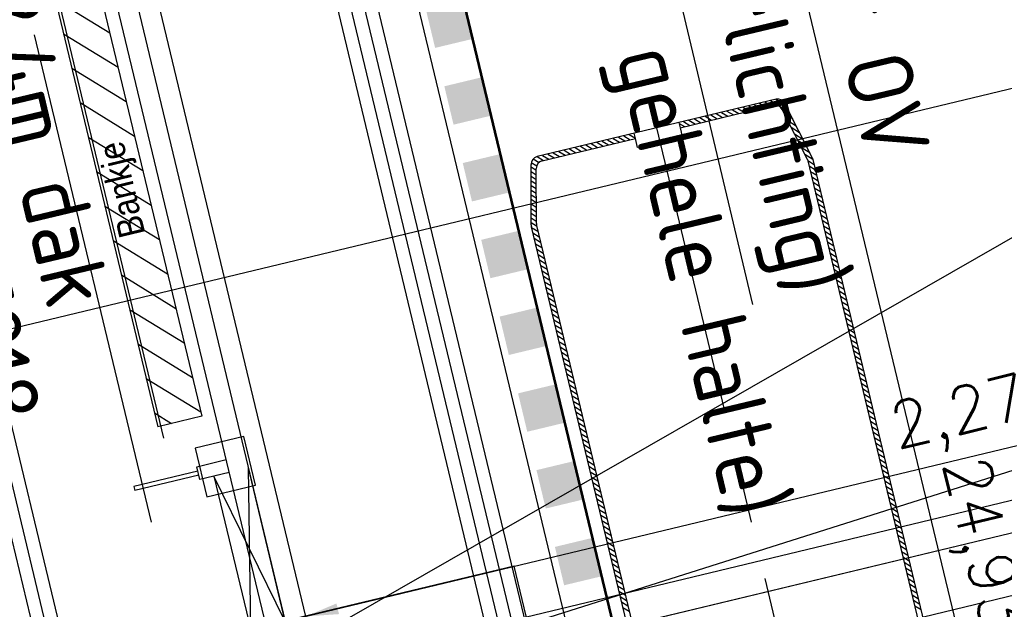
# Model space of a CAD drawing. Header units: millimetres. Extents: x 96940 to 101272, y 432237 to 434659.
# Tile 252 of 256: x 97315.41 to 97322.9, y 433523.45 to 433527.93. Entities that reach past the tile are written whole.
import ezdxf

# ---------------------------------------------------------------- set-up
doc = ezdxf.new("R2010")
doc.units = ezdxf.units.MM
for name, pattern in [('CENTER', [35.225022, 22.015639, -4.403128, 4.403128, -4.403128]), ('DASHDOT', [25.4, 12.7, -6.35, 0, -6.35]), ('DASHED', [19.05, 12.7, -6.35]), ('GWI_DASHED', [5, 3.5, -1.5])]:
    doc.linetypes.add(name, pattern=pattern)
for name, color, linetype in [('1', 7, 'Continuous'), ('NW_MARKERING', 8, 'Continuous'), ('NW_MEUBILAIR_BUS', 15, 'Continuous'), ('Ondergrond_Nieuw_IP', 8, 'Continuous'), ('R_BN_N_Halte_ABRI', 2, 'Continuous'), ('R_BN_N_Halte_ABRI_bankjes', 9, 'Continuous'), ('R_BN_N_Kabels_en_leidingen_maatvoering', 1, 'Continuous'), ('R_BN_T_N_Halte_Blindengeleidelijn', 9, 'Continuous'), ('R_BN_T_N_Halte_Doorsneden', 9, 'Continuous'), ('R_BN_T_N_Halte_Geleidepad_Markering-maatvoering', 1, 'Continuous'), ('R_BN_T_N_Halte_Perron', 7, 'Continuous'), ('R_BN_T_N_Halte_Perron-Maatvoering', 7, 'Continuous'), ('R_BN_T_N_Kokersysteem_Coordinaten', 1, 'Continuous'), ('R_BN_T_N_Kokersysteem_laagspanning', 2, 'DASHED'), ('R_BN_T_N_Kokersysteem_signaal', 2, 'DASHDOT'), ('R_BN_T_N_Kokersysteem_tekst', 7, 'Continuous'), ('R_BN_T_N_Verkanting_Maatvoering', 7, 'Continuous'), ('R_BN_T_N_Verticaal alignement', 7, 'Continuous')]:
    doc.layers.add(name, color=color, linetype=linetype)
doc.styles.add('GWI_STANDARD', font='ISOCODE.shx')
doc.styles.get("Standard").update_dxf_attribs({"font": 'romans.shx'})
doc.dimstyles.new('RET 1-500', dxfattribs={"dimtxt": 1, "dimasz": 1, "dimexe": 0.3, "dimexo": 0, "dimgap": 0.3, "dimtad": 1, "dimdec": 3, "dimzin": 1, "dimtxsty": 'Standard', "dimcen": 0, "dimclrd": 1, "dimclre": 1, "dimclrt": 7, "dimaunit": 2, "dimadec": 4, "dimazin": 0, "dimtfac": 1, "dimtdec": 3, "dimtofl": 0, "dimtmove": 0, "dimatfit": 0, "dimfxl": 1, "dimarcsym": 0})

# ---------------------------------------------------------------- blocks, each defined once
blk = doc.blocks.new('*X88')
at = {"layer": '1', "color": 7}
for p, q in [((1019.01, 1349.94), (1024.28, 1355.21)), ((1024.59, 1351.27), (1029.64, 1356.32)), ((1029.88, 1352.32), (1033.88, 1356.32)), ((1034.12, 1352.32), (1038.12, 1356.32)), ((1038.37, 1352.32), (1042.37, 1356.32)), ((1042.61, 1352.32), (1046.61, 1356.32)), ((1046.85, 1352.32), (1050.85, 1356.32)), ((1051.09, 1352.32), (1055.09, 1356.32)), ((1055.34, 1352.32), (1059.34, 1356.32)), ((1059.58, 1352.32), (1063.58, 1356.32)), ((1063.82, 1352.32), (1067.82, 1356.32)), ((1068.06, 1352.32), (1072.06, 1356.32)), ((1072.31, 1352.32), (1076.31, 1356.32)), ((1076.55, 1352.32), (1080.55, 1356.32)), ((1080.79, 1352.32), (1084.79, 1356.32)), ((1085.03, 1352.32), (1089.03, 1356.32)), ((1089.28, 1352.32), (1093.28, 1356.32)), ((1093.52, 1352.32), (1097.52, 1356.32)), ((1097.76, 1352.32), (1101.76, 1356.32)), ((1102, 1352.32), (1106, 1356.32)), ((1106.25, 1352.32), (1110.25, 1356.32)), ((1110.49, 1352.32), (1114.49, 1356.32)), ((1114.73, 1352.32), (1118.73, 1356.32)), ((1118.98, 1352.32), (1122.98, 1356.32)), ((1123.22, 1352.32), (1127.22, 1356.32)), ((1127.46, 1352.32), (1131.46, 1356.32)), ((1131.7, 1352.32), (1135.7, 1356.32)), ((1135.95, 1352.32), (1139.95, 1356.32)), ((1140.19, 1352.32), (1144.19, 1356.32)), ((1144.43, 1352.32), (1148.43, 1356.32)), ((1148.67, 1352.32), (1152.67, 1356.32)), ((1152.92, 1352.32), (1156.92, 1356.32)), ((1157.16, 1352.32), (1161.16, 1356.32)), ((1161.4, 1352.32), (1165.4, 1356.32)), ((1165.64, 1352.32), (1169.64, 1356.32)), ((1169.89, 1352.32), (1173.89, 1356.32)), ((1174.13, 1352.32), (1178.13, 1356.32)), ((1178.37, 1352.32), (1182.37, 1356.32)), ((1182.61, 1352.32), (1186.61, 1356.32)), ((1186.86, 1352.32), (1190.86, 1356.32)), ((1191.1, 1352.32), (1195.1, 1356.32)), ((1195.34, 1352.32), (1199.34, 1356.32)), ((1199.59, 1352.32), (1203.59, 1356.32)), ((1203.83, 1352.32), (1207.83, 1356.32)), ((1208.07, 1352.32), (1212.07, 1356.32)), ((1212.31, 1352.32), (1216.31, 1356.32)), ((1216.56, 1352.32), (1220.56, 1356.32)), ((1220.8, 1352.32), (1224.8, 1356.32)), ((1225.04, 1352.32), (1229.04, 1356.32)), ((1229.28, 1352.32), (1233.28, 1356.32)), ((1233.53, 1352.32), (1237.53, 1356.32)), ((1237.77, 1352.32), (1241.77, 1356.32)), ((1242.01, 1352.32), (1246.01, 1356.32)), ((1246.25, 1352.32), (1250.25, 1356.32)), ((1250.5, 1352.32), (1254.5, 1356.32)), ((1254.74, 1352.32), (1258.74, 1356.32)), ((1258.98, 1352.32), (1262.98, 1356.32)), ((1263.23, 1352.32), (1267.23, 1356.32)), ((1267.47, 1352.32), (1271.47, 1356.32)), ((1271.71, 1352.32), (1275.71, 1356.32)), ((1275.95, 1352.32), (1279.95, 1356.32)), ((1280.2, 1352.32), (1284.2, 1356.32)), ((1284.44, 1352.32), (1288.44, 1356.32)), ((1288.68, 1352.32), (1292.68, 1356.32)), ((1292.92, 1352.32), (1296.92, 1356.32)), ((1297.17, 1352.32), (1301.17, 1356.32)), ((1301.41, 1352.32), (1305.41, 1356.32)), ((1305.65, 1352.32), (1309.65, 1356.32)), ((1309.89, 1352.32), (1313.89, 1356.32)), ((1314.14, 1352.32), (1318.14, 1356.32)), ((1318.38, 1352.32), (1322.38, 1356.32)), ((1322.62, 1352.32), (1326.62, 1356.32)), ((1326.86, 1352.32), (1330.86, 1356.32)), ((1331.11, 1352.32), (1335.11, 1356.32)), ((1335.35, 1352.32), (1339.35, 1356.32)), ((1339.59, 1352.32), (1343.59, 1356.32)), ((1343.84, 1352.32), (1347.84, 1356.32)), ((1348.08, 1352.32), (1352.08, 1356.32)), ((1352.32, 1352.32), (1356.32, 1356.32)), ((1356.56, 1352.32), (1360.56, 1356.32)), ((1360.81, 1352.32), (1364.81, 1356.32)), ((1365.05, 1352.32), (1369.05, 1356.32)), ((1369.29, 1352.32), (1373.29, 1356.32)), ((1373.53, 1352.32), (1377.53, 1356.32)), ((1377.78, 1352.32), (1381.78, 1356.32)), ((978.94, 1335.32), (990.93, 1347.32)), ((991.14, 1343.28), (996.49, 1348.63)), ((996.72, 1344.61), (1002.05, 1349.95)), ((1002.29, 1345.94), (1007.61, 1351.26)), ((1007.86, 1347.27), (1013.17, 1352.58)), ((1013.44, 1348.61), (1018.72, 1353.89)), ((978.94, 1339.56), (985.38, 1346)), ((978.94, 1331.08), (982.94, 1335.08)), ((978.94, 1326.83), (982.94, 1330.83)), ((978.94, 1322.59), (982.94, 1326.59)), ((978.94, 1318.35), (982.94, 1322.35)), ((978.94, 1314.1), (982.94, 1318.1)), ((978.94, 1309.86), (982.94, 1313.86)), ((978.94, 1305.62), (982.94, 1309.62)), ((978.94, 1301.38), (982.94, 1305.38)), ((978.94, 1297.13), (982.94, 1301.13)), ((978.94, 1292.89), (982.94, 1296.89)), ((978.94, 1288.65), (982.94, 1292.65)), ((978.94, 1284.41), (982.94, 1288.41)), ((978.94, 1280.16), (982.94, 1284.16)), ((978.94, 1275.92), (982.94, 1279.92)), ((978.94, 1271.68), (982.94, 1275.68)), ((978.94, 1267.44), (982.94, 1271.44)), ((979.56, 1263.82), (982.94, 1267.19))]:
    blk.add_line(p, q, dxfattribs=at)
blk = doc.blocks.new('*X89')
at = {"layer": '1', "color": 7}
for p, q in [((978.94, 1225.01), (982.75, 1228.82)), ((978.94, 1220.77), (982.94, 1224.77)), ((978.94, 1216.52), (982.94, 1220.52)), ((978.94, 1212.28), (982.94, 1216.28)), ((978.94, 1208.04), (982.94, 1212.04)), ((978.94, 1203.8), (982.94, 1207.8)), ((978.94, 1199.55), (982.94, 1203.55)), ((978.94, 1195.31), (982.94, 1199.31)), ((978.94, 1191.07), (982.94, 1195.07)), ((978.94, 1186.83), (982.94, 1190.83)), ((978.94, 1182.58), (982.94, 1186.58)), ((978.94, 1178.34), (982.94, 1182.34)), ((978.94, 1174.1), (982.94, 1178.1)), ((978.94, 1169.86), (982.94, 1173.86)), ((978.94, 1165.61), (982.94, 1169.61)), ((978.94, 1161.37), (982.94, 1165.37)), ((978.94, 1157.13), (982.94, 1161.13)), ((978.94, 1152.88), (982.94, 1156.88)), ((979.92, 1149.62), (983.6, 1153.31)), ((982.14, 1147.6), (985.6, 1151.07)), ((985.41, 1146.63), (988.72, 1149.94)), ((988.84, 1145.82), (992.14, 1149.12)), ((992.27, 1145.01), (995.57, 1148.3)), ((995.7, 1144.2), (998.99, 1147.49)), ((999.13, 1143.38), (1002.42, 1146.67)), ((1002.57, 1142.57), (1005.84, 1145.85)), ((1006, 1141.76), (1009.27, 1145.03)), ((1009.43, 1140.95), (1012.69, 1144.21)), ((1012.86, 1140.14), (1016.12, 1143.4)), ((1016.29, 1139.33), (1019.54, 1142.58)), ((1019.72, 1138.51), (1022.97, 1141.76)), ((1023.15, 1137.7), (1026.39, 1140.94)), ((1026.58, 1136.89), (1030.01, 1140.32)), ((1030.25, 1136.32), (1034.25, 1140.32)), ((1034.5, 1136.32), (1038.5, 1140.32)), ((1038.74, 1136.32), (1042.74, 1140.32)), ((1042.98, 1136.32), (1046.98, 1140.32)), ((1047.23, 1136.32), (1051.23, 1140.32)), ((1051.47, 1136.32), (1055.47, 1140.32)), ((1055.71, 1136.32), (1059.71, 1140.32)), ((1059.95, 1136.32), (1063.95, 1140.32)), ((1064.2, 1136.32), (1068.2, 1140.32)), ((1068.44, 1136.32), (1072.44, 1140.32)), ((1072.68, 1136.32), (1076.68, 1140.32)), ((1076.92, 1136.32), (1080.92, 1140.32)), ((1081.17, 1136.32), (1085.17, 1140.32)), ((1085.41, 1136.32), (1089.41, 1140.32)), ((1089.65, 1136.32), (1093.65, 1140.32)), ((1093.89, 1136.32), (1097.89, 1140.32)), ((1098.14, 1136.32), (1102.14, 1140.32)), ((1102.38, 1136.32), (1106.38, 1140.32)), ((1106.62, 1136.32), (1110.62, 1140.32)), ((1110.86, 1136.32), (1114.86, 1140.32)), ((1115.11, 1136.32), (1119.11, 1140.32)), ((1119.35, 1136.32), (1123.35, 1140.32)), ((1123.59, 1136.32), (1127.59, 1140.32)), ((1127.84, 1136.32), (1131.84, 1140.32)), ((1132.08, 1136.32), (1136.08, 1140.32)), ((1136.32, 1136.32), (1140.32, 1140.32)), ((1140.56, 1136.32), (1144.56, 1140.32)), ((1144.81, 1136.32), (1148.81, 1140.32)), ((1149.05, 1136.32), (1153.05, 1140.32)), ((1153.29, 1136.32), (1157.29, 1140.32)), ((1157.53, 1136.32), (1161.53, 1140.32)), ((1161.78, 1136.32), (1165.78, 1140.32)), ((1166.02, 1136.32), (1170.02, 1140.32)), ((1170.26, 1136.32), (1174.26, 1140.32)), ((1174.5, 1136.32), (1178.5, 1140.32)), ((1178.75, 1136.32), (1182.75, 1140.32)), ((1182.99, 1136.32), (1186.99, 1140.32)), ((1187.23, 1136.32), (1191.23, 1140.32)), ((1191.47, 1136.32), (1195.47, 1140.32)), ((1195.72, 1136.32), (1199.72, 1140.32)), ((1199.96, 1136.32), (1203.96, 1140.32)), ((1204.2, 1136.32), (1208.2, 1140.32)), ((1208.45, 1136.32), (1212.45, 1140.32)), ((1212.69, 1136.32), (1216.69, 1140.32)), ((1216.93, 1136.32), (1220.93, 1140.32)), ((1221.17, 1136.32), (1225.17, 1140.32)), ((1225.42, 1136.32), (1229.42, 1140.32)), ((1229.66, 1136.32), (1233.66, 1140.32)), ((1233.9, 1136.32), (1237.9, 1140.32)), ((1238.14, 1136.32), (1242.14, 1140.32)), ((1242.39, 1136.32), (1246.39, 1140.32)), ((1246.63, 1136.32), (1250.63, 1140.32)), ((1250.87, 1136.32), (1254.87, 1140.32)), ((1255.11, 1136.32), (1259.11, 1140.32)), ((1259.36, 1136.32), (1263.36, 1140.32)), ((1263.6, 1136.32), (1267.6, 1140.32)), ((1267.84, 1136.32), (1271.84, 1140.32)), ((1272.09, 1136.32), (1276.09, 1140.32)), ((1276.33, 1136.32), (1280.33, 1140.32)), ((1280.57, 1136.32), (1284.57, 1140.32)), ((1284.81, 1136.32), (1288.81, 1140.32)), ((1289.06, 1136.32), (1293.06, 1140.32)), ((1293.3, 1136.32), (1297.3, 1140.32)), ((1297.54, 1136.32), (1301.54, 1140.32)), ((1301.78, 1136.32), (1305.78, 1140.32)), ((1306.03, 1136.32), (1310.03, 1140.32)), ((1310.27, 1136.32), (1314.27, 1140.32)), ((1314.51, 1136.32), (1318.51, 1140.32)), ((1318.75, 1136.32), (1322.75, 1140.32)), ((1323, 1136.32), (1327, 1140.32)), ((1327.24, 1136.32), (1331.24, 1140.32))]:
    blk.add_line(p, q, dxfattribs=at)
blk = doc.blocks.new('*U35')
at = {"layer": 'R_BN_N_Halte_ABRI_bankjes'}
h = blk.add_hatch(dxfattribs=at)
h.set_pattern_fill('ANSI31', color=256, scale=0.06, style=0)
h.paths.add_polyline_path([(5.865, 0.4129), (5.865, 0.7568), (1.665, 0.7568), (1.665, 0.4129)])
h.paths.add_polyline_path([(3.0827, 0.3886), (3.9298, 0.3886), (3.9298, 0.7564), (3.0827, 0.7564)], flags=9)
at = {"layer": 'R_BN_N_Halte_ABRI', "color": 7}
for p, q in [((1.235, 0.54), (1.235, 1.04)), ((1.265, 1.04), (1.235, 1.04)), ((1.265, 0.54), (1.265, 1.04)), ((1.2, 0.54), (1.3, 0.54)), ((1.2, 0.31), (1.2, 0.54)), ((1.3, 0.54), (1.3, 0.31)), ((1.2, 0.4305), (0, 0.4305)), ((0, 0.16), (1.2, 0.4305)), ((0, 0.4305), (1.2, 0.16)), ((1.2, 0.31), (1.2, 0.4305)), ((0, 0.16), (1.2, 0.16))]:
    blk.add_line(p, q, dxfattribs=at)
at = {"layer": 'R_BN_N_Halte_ABRI', "color": 1, "linetype": 'GWI_DASHED'}
for p, q in [((1.44, 0.5191), (1.06, 0.5191)), ((1.06, 0.5191), (1.06, 0.1391)), ((1.44, 0.1391), (1.44, 0.5191)), ((1.06, 0.1391), (1.44, 0.1391))]:
    blk.add_line(p, q, dxfattribs=at)
at = {"layer": 'R_BN_N_Halte_ABRI', "color": 7, "linetype": 'DASHED'}
for p, q in [((0, 0.31), (7.5, 0.31)), ((7.5, 0.16), (0, 0.16))]:
    blk.add_line(p, q, dxfattribs=at)
at = {"layer": 'R_BN_N_Halte_ABRI'}
blk.add_lwpolyline([(0, 0), (7.5, 0), (7.5, 2.4), (0, 2.4)], close=True, dxfattribs=at)
at = {"layer": 'R_BN_N_Halte_ABRI_bankjes', "color": 9, "ltscale": 2}
for p, q in [((5.865, 0.7568), (1.665, 0.7568)), ((1.665, 0.4129), (1.665, 0.7568)), ((5.865, 0.4129), (1.665, 0.4129))]:
    blk.add_line(p, q, dxfattribs=at)
at = {"layer": 'R_BN_N_Halte_ABRI_bankjes', "color": 9, "linetype": 'Continuous', "style": 'GWI_STANDARD', "width": 0.9}
blk.add_text('Bankje', height=0.2, dxfattribs=at).set_placement((3.1125, 0.5051))
blk = doc.blocks.new('*U36')
at = {"layer": 'R_BN_N_Halte_ABRI'}
blk.add_lwpolyline([(0, 0), (7.5, 0), (7.5, 2.1), (0, 2.1)], close=True, dxfattribs=at)
blk = doc.blocks.new('*D177')
at = {"layer": 'Defpoints', "color": 0, "transparency": 16777216}
for p in [(97296.6348, 433569.8182), (97251.8443, 433559.0453), (97321.432, 433466.7187)]:
    blk.add_point(p, dxfattribs=at)
at = {"layer": 'R_BN_T_N_Verkanting_Maatvoering', "color": 1, "lineweight": -2, "transparency": 16777216}
for p, q in [((97296.6348, 433569.8182), (97251.5526, 433558.9751)), ((97276.4076, 433456.9181), (97252.0781, 433558.073)), ((97321.432, 433466.7187), (97276.3498, 433455.8757))]:
    blk.add_line(p, q, dxfattribs=at)
at = {"layer": 'R_BN_T_N_Verkanting_Maatvoering', "color": 1, "transparency": 16777216}
for points in [[(97252.2402, 433558.112), (97251.9161, 433558.034), (97251.8443, 433559.0453)], [(97276.5696, 433456.9571), (97276.2455, 433456.8791), (97276.6414, 433455.9458)]]:
    blk.add_solid(points, dxfattribs=at)
at = {"layer": 'R_BN_T_N_Verkanting_Maatvoering', "color": 7, "transparency": 16777216, "insert": (97262.7953, 433517.6477), "char_height": 1, "attachment_point": 5, "rotation": 283.52372}
blk.add_mtext('In deze zone 1cm verkanting toepassen', dxfattribs=at)
blk = doc.blocks.new('*D315')
at = {"layer": 'Defpoints', "color": 0, "transparency": 16777216}
for p in [(97317.5508, 433523.3887), (97329.1014, 433506.2176), (97322.0794, 433504.5313)]:
    blk.add_point(p, dxfattribs=at)
at = {"layer": 'R_BN_T_N_Halte_Perron-Maatvoering', "color": 1, "lineweight": -2, "transparency": 16777216}
for p, q in [((97317.5508, 433523.3887), (97324.5728, 433525.075)), ((97322.0794, 433504.5313), (97329.1014, 433506.2176))]:
    blk.add_line(p, q, dxfattribs=at)
at = {"layer": 'R_BN_T_N_Halte_Perron-Maatvoering', "color": 1, "lineweight": 9, "transparency": 16777216}
blk.add_line((97324.6312, 433524.832), (97329.043, 433506.4607), dxfattribs=at)
at = {"layer": 'R_BN_T_N_Halte_Perron-Maatvoering', "color": 1, "transparency": 16777216}
for points in [[(97324.6717, 433524.8417), (97324.5907, 433524.8222), (97324.5728, 433525.075)], [(97329.0835, 433506.4704), (97329.0025, 433506.451), (97329.1014, 433506.2176)]]:
    blk.add_solid(points, dxfattribs=at)
at = {"layer": 'R_BN_T_N_Halte_Perron-Maatvoering', "color": 7, "transparency": 16777216, "insert": (97326.4047, 433518.7671), "char_height": 0.35, "attachment_point": 5, "rotation": 283.50383}
blk.add_mtext('19,39', dxfattribs=at)
blk = doc.blocks.new('*D316')
at = {"layer": 'Defpoints', "color": 0, "transparency": 16777216}
for p in [(97319.7911, 433523.9267), (97319.7911, 433523.9267), (97317.5887, 433523.3978)]:
    blk.add_point(p, dxfattribs=at)
at = {"layer": 'R_BN_T_N_Halte_Perron-Maatvoering', "color": 1, "lineweight": 9, "transparency": 16777216}
for p, q in [((97319.7911, 433523.9267), (97323.2511, 433524.7576)), ((97317.8318, 433523.4562), (97319.5481, 433523.8684))]:
    blk.add_line(p, q, dxfattribs=at)
at = {"layer": 'R_BN_T_N_Halte_Perron-Maatvoering', "color": 1, "lineweight": -2, "transparency": 16777216}
for p, q in [((97319.7911, 433523.9267), (97319.7911, 433523.9267)), ((97317.5887, 433523.3978), (97317.5887, 433523.3978))]:
    blk.add_line(p, q, dxfattribs=at)
at = {"layer": 'R_BN_T_N_Halte_Perron-Maatvoering', "color": 1, "transparency": 16777216}
for points in [[(97319.5383, 433523.9089), (97319.5578, 433523.8278), (97319.7911, 433523.9267)], [(97317.8221, 433523.4967), (97317.8415, 433523.4157), (97317.5887, 433523.3978)]]:
    blk.add_solid(points, dxfattribs=at)
at = {"layer": 'R_BN_T_N_Halte_Perron-Maatvoering', "color": 7, "transparency": 16777216, "insert": (97322.5633, 433524.9096), "char_height": 0.35, "attachment_point": 5, "rotation": 13.50383}
blk.add_mtext('2,27', dxfattribs=at)
blk = doc.blocks.new('*D318')
at = {"layer": 'Defpoints', "color": 0, "transparency": 16777216}
for p in [(97307.9754, 433573.1282), (97332.3871, 433507.0067), (97324.3197, 433505.0693)]:
    blk.add_point(p, dxfattribs=at)
at = {"layer": 'R_BN_T_N_Halte_Perron-Maatvoering', "color": 1, "lineweight": -2, "transparency": 16777216}
for p, q in [((97307.9754, 433573.1282), (97316.0428, 433575.0655)), ((97324.3197, 433505.0693), (97332.3871, 433507.0067))]:
    blk.add_line(p, q, dxfattribs=at)
at = {"layer": 'R_BN_T_N_Halte_Perron-Maatvoering', "color": 1, "lineweight": 9, "transparency": 16777216}
blk.add_line((97316.1012, 433574.8225), (97332.3287, 433507.2498), dxfattribs=at)
at = {"layer": 'R_BN_T_N_Halte_Perron-Maatvoering', "color": 1, "transparency": 16777216}
for points in [[(97316.1417, 433574.8322), (97316.0606, 433574.8127), (97316.0428, 433575.0655)], [(97332.3692, 433507.2595), (97332.2882, 433507.24), (97332.3871, 433507.0067)]]:
    blk.add_solid(points, dxfattribs=at)
at = {"layer": 'R_BN_T_N_Halte_Perron-Maatvoering', "color": 7, "transparency": 16777216, "insert": (97324.0374, 433542.9531), "char_height": 0.35, "attachment_point": 5, "rotation": 283.50383}
blk.add_mtext('70.00', dxfattribs=at)
blk = doc.blocks.new('*D340')
at = {"layer": 'Defpoints', "color": 0, "transparency": 16777216}
for p in [(97316.2746, 433535.7864), (97325.1863, 433512.2835), (97322.0969, 433511.5416)]:
    blk.add_point(p, dxfattribs=at)
at = {"layer": 'R_BN_T_N_Halte_Geleidepad_Markering-maatvoering', "color": 1, "lineweight": -2, "transparency": 16777216}
for p, q in [((97316.2746, 433535.7864), (97319.3639, 433536.5283)), ((97319.4223, 433536.2852), (97325.1279, 433512.5266)), ((97322.0969, 433511.5416), (97325.1863, 433512.2835))]:
    blk.add_line(p, q, dxfattribs=at)
at = {"layer": 'R_BN_T_N_Halte_Geleidepad_Markering-maatvoering', "color": 1, "transparency": 16777216}
for points in [[(97319.4628, 433536.2949), (97319.3818, 433536.2755), (97319.3639, 433536.5283)], [(97325.1684, 433512.5364), (97325.0874, 433512.5169), (97325.1863, 433512.2835)]]:
    blk.add_solid(points, dxfattribs=at)
at = {"layer": 'R_BN_T_N_Halte_Geleidepad_Markering-maatvoering', "color": 7, "transparency": 16777216, "insert": (97322.7052, 433523.9353), "char_height": 0.35, "attachment_point": 5, "rotation": 283.50383}
blk.add_mtext('24,93', dxfattribs=at)
blk = doc.blocks.new('*D370')
at = {"layer": 'Defpoints', "color": 0, "transparency": 16777216}
for p in [(97311.1803, 433540.9402), (97320.0414, 433504.0419), (97317.6391, 433503.465)]:
    blk.add_point(p, dxfattribs=at)
at = {"layer": 'R_BN_T_N_Halte_Geleidepad_Markering-maatvoering', "color": 1, "lineweight": -2, "transparency": 16777216}
for p, q in [((97311.1803, 433540.9402), (97308.778, 433540.3633)), ((97308.8364, 433540.1202), (97317.5808, 433503.7081)), ((97320.0414, 433504.0419), (97317.6391, 433503.465))]:
    blk.add_line(p, q, dxfattribs=at)
at = {"layer": 'R_BN_T_N_Halte_Geleidepad_Markering-maatvoering', "color": 1, "transparency": 16777216}
for points in [[(97308.8769, 433540.1299), (97308.7959, 433540.1105), (97308.778, 433540.3633)], [(97317.6213, 433503.7178), (97317.5402, 433503.6983), (97317.6391, 433503.465)]]:
    blk.add_solid(points, dxfattribs=at)
at = {"layer": 'R_BN_T_N_Halte_Geleidepad_Markering-maatvoering', "color": 7, "transparency": 16777216, "insert": (97313.8365, 433520.62), "char_height": 0.35, "attachment_point": 5, "rotation": 283.50383}
blk.add_mtext('37,95', dxfattribs=at)
blk = doc.blocks.new('*D544')
at = {"layer": 'Defpoints', "color": 0, "transparency": 16777216}
for p in [(97312.9963, 433539.3735), (97327.5939, 433525.3958), (97316.966, 433522.8435)]:
    blk.add_point(p, dxfattribs=at)
at = {"layer": 'R_BN_N_Kabels_en_leidingen_maatvoering', "color": 1, "lineweight": -2, "transparency": 16777216}
for p, q in [((97312.9963, 433539.3735), (97323.6243, 433541.9258)), ((97323.706, 433541.5855), (97327.5122, 433525.7361)), ((97316.966, 433522.8435), (97327.5939, 433525.3958))]:
    blk.add_line(p, q, dxfattribs=at)
at = {"layer": 'R_BN_N_Kabels_en_leidingen_maatvoering', "color": 1, "transparency": 16777216}
for points in [[(97323.7627, 433541.5991), (97323.6493, 433541.5719), (97323.6243, 433541.9258)], [(97327.5689, 433525.7498), (97327.4555, 433525.7225), (97327.5939, 433525.3958)]]:
    blk.add_solid(points, dxfattribs=at)
at = {"layer": 'R_BN_N_Kabels_en_leidingen_maatvoering', "color": 7, "transparency": 16777216, "insert": (97327.0328, 433530.7098), "char_height": 1, "attachment_point": 5, "rotation": 283.50383}
blk.add_mtext('17,00', dxfattribs=at)
blk = doc.blocks.new('*D545')
at = {"layer": 'Defpoints', "color": 0, "transparency": 16777216}
for p in [(97312.819, 433539.0841), (97329.3629, 433525.5738), (97316.7887, 433522.5541)]:
    blk.add_point(p, dxfattribs=at)
at = {"layer": 'R_BN_N_Kabels_en_leidingen_maatvoering', "color": 1, "lineweight": -2, "transparency": 16777216}
for p, q in [((97312.819, 433539.0841), (97325.3932, 433542.1038)), ((97325.475, 433541.7635), (97329.2812, 433525.9141)), ((97316.7887, 433522.5541), (97329.3629, 433525.5738))]:
    blk.add_line(p, q, dxfattribs=at)
at = {"layer": 'R_BN_N_Kabels_en_leidingen_maatvoering', "color": 1, "transparency": 16777216}
for points in [[(97325.5317, 433541.7771), (97325.4182, 433541.7499), (97325.3932, 433542.1038)], [(97329.3379, 433525.9278), (97329.2245, 433525.9005), (97329.3629, 433525.5738)]]:
    blk.add_solid(points, dxfattribs=at)
at = {"layer": 'R_BN_N_Kabels_en_leidingen_maatvoering', "color": 7, "transparency": 16777216, "insert": (97327.9906, 433534.2658), "char_height": 1, "attachment_point": 5, "rotation": 283.50385}
blk.add_mtext('17,00', dxfattribs=at)
blk = doc.blocks.new('*D546')
at = {"layer": 'Defpoints', "color": 0, "transparency": 16777216}
for p in [(97316.966, 433522.8435), (97331.7971, 433507.8934), (97321.1692, 433505.3411)]:
    blk.add_point(p, dxfattribs=at)
at = {"layer": 'R_BN_N_Kabels_en_leidingen_maatvoering', "color": 1, "lineweight": -2, "transparency": 16777216}
for p, q in [((97316.966, 433522.8435), (97327.5939, 433525.3958)), ((97327.6757, 433525.0555), (97331.7154, 433508.2338)), ((97321.1692, 433505.3411), (97331.7971, 433507.8934))]:
    blk.add_line(p, q, dxfattribs=at)
at = {"layer": 'R_BN_N_Kabels_en_leidingen_maatvoering', "color": 1, "transparency": 16777216}
for points in [[(97327.7324, 433525.0691), (97327.6189, 433525.0419), (97327.5939, 433525.3958)], [(97331.7721, 433508.2474), (97331.6587, 433508.2201), (97331.7971, 433507.8934)]]:
    blk.add_solid(points, dxfattribs=at)
at = {"layer": 'R_BN_N_Kabels_en_leidingen_maatvoering', "color": 7, "transparency": 16777216, "insert": (97330.7566, 433515.2035), "char_height": 1, "attachment_point": 5, "rotation": 283.50383}
blk.add_mtext('18,00', dxfattribs=at)
blk = doc.blocks.new('*D547')
at = {"layer": 'Defpoints', "color": 0, "transparency": 16777216}
for p in [(97329.3639, 433525.5699), (97316.7941, 433522.5554), (97320.9918, 433505.0517)]:
    blk.add_point(p, dxfattribs=at)
at = {"layer": 'R_BN_N_Kabels_en_leidingen_maatvoering', "color": 1, "lineweight": -2, "transparency": 16777216}
for p, q in [((97316.7941, 433522.5554), (97329.3639, 433525.5699)), ((97333.48, 433508.4065), (97329.4455, 433525.2295)), ((97320.9918, 433505.0517), (97333.5616, 433508.0662))]:
    blk.add_line(p, q, dxfattribs=at)
at = {"layer": 'R_BN_N_Kabels_en_leidingen_maatvoering', "color": 1, "transparency": 16777216}
for points in [[(97329.5022, 433525.2431), (97329.3888, 433525.2159), (97329.3639, 433525.5699)], [(97333.5367, 433508.4201), (97333.4232, 433508.3929), (97333.5616, 433508.0662)]]:
    blk.add_solid(points, dxfattribs=at)
at = {"layer": 'R_BN_N_Kabels_en_leidingen_maatvoering', "color": 7, "transparency": 16777216, "insert": (97331.3765, 433520.1586), "char_height": 1, "attachment_point": 5, "rotation": 283.48593}
blk.add_mtext('18,00', dxfattribs=at)

msp = doc.modelspace()

# ---------------------------------------------------------------- hatches: boundary and pattern name
at = {"layer": 'Ondergrond_Nieuw_IP'}
h = msp.add_hatch(dxfattribs=at)
h.set_pattern_fill('DSV5_19', color=256, scale=0.5, style=0)
h.set_pattern_definition([(160.346175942, (0.4395, 0.23445), (-4.499999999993, 1.499999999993), [0.17415, -22.124953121]), (57.99461679, (0.1875, 1.10155), (4.49999999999, 7.500000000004), [0.221115, -13.929856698]), (139.76364169, (1.3761, 1.23405), (-9.000000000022, 7.499999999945), [0.1512, -25.392879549]), (90, (1.376, 1.0564), (-1.5, 9e-17), [0.177555, -1.322445]), (5.856013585, (1.15425, 0.498), (43.4999999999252, 4.5000000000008), [0.22965, -58.5772373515]), (102.200468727, (1.44735, 0.22275), (-7.4999999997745, 34.5000000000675), [0.3057, -56.4767796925]), (130.601294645, (0.94335, 0.3516), (-1.5, 1.5), [0.162, -13.667316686]), (114.44395478, (0.7676, 1.1074), (-1.499999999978, 3.00000000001), [0.2124, -17.9121689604]), (155.376435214, (0.67965, 1.3008), (-16.499999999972, 7.49999999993), [0.15465, -39.446486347]), (28.810793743, (1.1985, 0.9588), (13.499999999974, 7.499999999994), [0.202635, -34.0355016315]), (173.884496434, (0.6328, 0.8965), (-28.499999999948, 2.999999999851), [0.33, -41.910383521]), (157.166345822, (0.3339, 0.08763), (-17.99999999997, 7.500000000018), [0.19695, -30.726342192]), (11.309932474, (0.7207, 0.45117), (6, 1.5), [0.11951, -7.5290192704]), (17.878696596, (0.30465, 1.2891), (4.4999999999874, 1.500000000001), [0.24645, -48.6130424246]), (154.653824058, (1.1985, 0.9588), (-25.49999999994, 12.000000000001), [0.1866, -31.3490940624]), (175.601294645, (1.09575, 0.3399), (-1.499999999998, 4e-14), [0.15285, -19.4047572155]), (40.601294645, (0.6387, 0.8907), (1.499999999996, 1.5), [0.108045, -13.721271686]), (51.842773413, (1.03125, 1.04535), (10.499999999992, 13.500000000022), [0.3639, -26.342840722]), (72.255328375, (0.72075, 0.9609), (10.499999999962, 32.999999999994), [0.15375, -39.219464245]), (54.162347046, (0.33405, 0.087885), (7.499999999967, 10.499999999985), [0.18045, -33.124954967]), (69.44395478, (0.54495, 0.10547), (1.499999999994, 4.500000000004), [0.25035, -12.565655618]), (69.67686317, (1.09575, 0.3399), (10.4999999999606, 28.4999999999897), [0.16875, -43.0197901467]), (21.447736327, (1.16595, 0.11133), (7.499999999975, 3.0000000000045), [0.30255, -44.8222768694]), (9.46232221, (0.8847, 0.06445), (7.5, 1.5), [0.28515, -8.8389937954]), (51.709836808, (0.63285, 0.3399), (16.4999999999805, 21.000000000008), [0.14184, -36.1693153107]), (124.508522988, (0.3045, 0.9315), (-13.500000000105, 19.499999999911), [0.2064, -28.9183317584]), (47.489552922, (0.1524, 0.1641), (14.999999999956, 16.50000000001), [0.18255, -24.235680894]), (173.018942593, (0.88485, 0.064575), (-61.4999999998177, 7.500000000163), [0.33645, -73.712520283])])
h.paths.add_polyline_path([(97330.26984, 433506.62984), (97346.51407, 433510.53089), (97346.30391, 433511.40601), (97330.9348, 433507.71512), (97310.85477, 433591.32985, -0.0596941), (97309.22114, 433605.2962), (97308.95039, 433605.17041, -0.0039806), (97308.32141, 433604.88426, 0.0579611), (97309.97965, 433591.11969)])

# ---------------------------------------------------------------- linework, layer by layer
at = {"layer": 'NW_MARKERING'}
for points in [[(97318.86369, 433527.78872), (97318.79364, 433528.08042), (97318.57199, 433527.71866), (97318.50193, 433528.01037)], [(97319.28401, 433526.03848), (97319.21396, 433526.33019), (97318.9923, 433525.96843), (97318.92225, 433526.26013)], [(97319.42412, 433525.45507), (97319.35406, 433525.74677), (97319.13241, 433525.38501), (97319.06236, 433525.67672)], [(97319.56422, 433524.87165), (97319.49417, 433525.16336), (97319.27252, 433524.8016), (97319.20246, 433525.09331)]]:
    msp.add_solid(points, dxfattribs=at)
at = {"layer": 'NW_MARKERING', "extrusion": (0, 0, -1)}
for points in [[(-97319.0038, 433527.2053), (-97318.93375, 433527.49701), (-97318.71209, 433527.13525), (-97318.64204, 433527.42696)], [(-97319.1439, 433526.62189), (-97319.07385, 433526.9136), (-97318.8522, 433526.55184), (-97318.78215, 433526.84355)], [(-97319.70433, 433524.28824), (-97319.63428, 433524.57995), (-97319.41262, 433524.21819), (-97319.34257, 433524.50989)], [(-97319.84444, 433523.70483), (-97319.77438, 433523.99654), (-97319.55273, 433523.63478), (-97319.48268, 433523.92648)]]:
    msp.add_solid(points, dxfattribs=at)
at = {"layer": 'NW_MEUBILAIR_BUS'}
for p, q in [((97321.16353, 433527.32857), (97319.34672, 433526.89226)), ((97321.44171, 433526.88061), (97321.23109, 433527.29729)), ((97320.43474, 433527.11241), (97321.14227, 433527.28232)), ((97321.40282, 433526.87127), (97321.20977, 433527.25116)), ((97320.4254, 433527.15131), (97320.43474, 433527.11241)), ((97320.09442, 433527.03068), (97320.08508, 433527.06958)), ((97320.43474, 433527.11241), (97320.45109, 433527.04435)), ((97319.38689, 433526.86077), (97320.09442, 433527.03068)), ((97320.11077, 433526.96262), (97320.09442, 433527.03068)), ((97320.45109, 433527.04435), (97320.11077, 433526.96262)), ((97321.40282, 433526.87127), (97322.45349, 433522.49619)), ((97321.44171, 433526.88061), (97322.49238, 433522.50553)), ((97319.30251, 433526.37388), (97319.30097, 433526.83377)), ((97319.34142, 433526.38329), (97319.3409, 433526.80236)), ((97320.77995, 433520.21483), (97319.30417, 433526.36008)), ((97319.34308, 433526.36935), (97320.81884, 433520.22417))]:
    msp.add_line(p, q, dxfattribs=at)
at = {"layer": 'NW_MEUBILAIR_BUS', "linetype": 'CENTER', "ltscale": 0.1}
msp.add_line((97320.25512, 433527.11041), (97322.78078, 433516.59391), dxfattribs=at)
at = {"layer": 'NW_MEUBILAIR_BUS'}
for centre, start, end in [((97321.15628, 433527.22398), 26.937417, 103.503832), ((97321.17754, 433527.27022), 26.815507, 103.503832), ((97319.36097, 433526.83398), 103.503832, 180.192157), ((97319.4009, 433526.80243), 103.503832, 180.070247), ((97319.36251, 433526.37409), 180.192157, 193.503832), ((97319.40142, 433526.38336), 180.070247, 193.503832)]:
    msp.add_arc(centre, 0.06, start, end, dxfattribs=at)
at = {"layer": 'Ondergrond_Nieuw_IP'}
msp.add_line((97324.31002, 433505.06698), (97307.96572, 433573.12584), dxfattribs=at)
at = {"layer": 'R_BN_T_N_Halte_Blindengeleidelijn', "ltscale": 0.01}
for p, q in [((97318.68952, 433510.95587), (97305.63236, 433565.32683)), ((97318.59229, 433510.93252), (97311.37474, 433540.98689)), ((97318.50427, 433510.87077), (97311.27751, 433540.96354)), ((97321.73942, 433512.60212), (97316.17734, 433535.76302)), ((97321.83666, 433512.62547), (97316.27458, 433535.78637)), ((97321.79601, 433511.50999), (97315.98287, 433535.71631)), ((97321.89325, 433511.53334), (97316.08011, 433535.73967))]:
    msp.add_line(p, q, dxfattribs=at)
at = {"layer": 'R_BN_T_N_Halte_Doorsneden', "color": 10, "linetype": 'CENTER'}
msp.add_line((97295.73463, 433517.01959), (97325.50728, 433524.16948), dxfattribs=at)
at = {"layer": 'R_BN_T_N_Halte_Perron'}
for p, q in [((97324.31974, 433505.06932), (97307.97544, 433573.12818)), ((97323.97942, 433504.98759), (97307.63512, 433573.04645))]:
    msp.add_line(p, q, dxfattribs=at)
at = {"layer": 'R_BN_T_N_Kokersysteem_laagspanning', "ltscale": 0.3}
msp.add_line((97304.94163, 433572.91382), (97321.51818, 433503.88784), dxfattribs=at)
at = {"layer": 'R_BN_T_N_Kokersysteem_signaal', "color": 2, "linetype": 'DASHDOT', "ltscale": 0.3}
msp.add_line((97304.70826, 433572.85778), (97321.28482, 433503.83179), dxfattribs=at)
at = {"layer": 'R_BN_T_N_Kokersysteem_tekst', "color": 1, "linetype": 'Continuous', "ltscale": 0.05}
msp.add_line((97320.98724, 433525.76745), (97319.11139, 433533.67628), dxfattribs=at)
at = {"layer": 'R_BN_T_N_Verticaal alignement', "color": 1}
msp.add_lwpolyline([(97280.94567, 433517.32652), (97329.09908, 433528.89054)], dxfattribs=at)

# ---------------------------------------------------------------- block references
at = {"layer": 'NW_MEUBILAIR_BUS', "xscale": 0.0100000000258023, "yscale": 0.0100000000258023, "zscale": 0.0100000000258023, "rotation": 283.5038320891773}
for name in ['*X88', '*X89']:
    msp.add_blockref(name, (97305.85067, 433533.71888), dxfattribs=at)
at = {"layer": 'R_BN_N_Halte_ABRI', "color": 1}
for name, p, rotation in [('*U35', (97317.58872, 433523.39782), 103.5038322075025), ('*U36', (97317.13171, 433523.29025), 283.5038322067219)]:
    msp.add_blockref(name, p, dxfattribs=dict(at, rotation=rotation))

# ---------------------------------------------------------------- texts
at = {"layer": 'R_BN_N_Halte_ABRI', "color": 6, "linetype": 'Continuous', "ltscale": 0.05, "insert": (97315.54324, 433528.24097), "char_height": 0.5, "width": 28.9225442, "attachment_point": 1, "rotation": 283.381093}
msp.add_mtext('{\\Fiso|c0;\\C7;2,4m dak}', dxfattribs=at)
at = {"layer": 'R_BN_T_N_Halte_Perron-Maatvoering', "insert": (97314.76209, 433528.40365), "char_height": 0.5, "width": 28.9225442, "attachment_point": 1, "rotation": 283.381093}
msp.add_mtext('{\\Fiso|c0;\\C7;abri nr: 5218}', dxfattribs=at)
at = {"layer": 'R_BN_T_N_Kokersysteem_tekst', "linetype": 'Continuous', "ltscale": 0.05, "insert": (97318.45444, 433533.28491), "char_height": 0.5, "width": 28.9225442, "attachment_point": 7, "rotation": 283.381093}
msp.add_mtext('{\\Fiso|c0;\\C7;Bovenleidingmast met OV\\P(rijbaan en halte verlichting)\\P(6 masten totaal op gehele halte)}', dxfattribs=at)

# ---------------------------------------------------------------- dimensions: what is measured, and where the dimension line sits
at = {"layer": 'R_BN_N_Kabels_en_leidingen_maatvoering', "color": 1}
for base, p1, p2, angle, picture, middle in [((97329.36292, 433525.57382), (97312.81898, 433539.08413), (97316.78866, 433522.55411), 283.503849, '*D545', (97327.31454, 433534.10343)), ((97327.59394, 433525.39582), (97312.99631, 433539.37354), (97316.96598, 433522.84352), 283.503832, '*D544', (97326.35678, 433530.54742)), ((97329.36387, 433525.56988), (97320.99185, 433505.05173), (97316.79413, 433522.55542), 103.485926, '*D547', (97330.70047, 433519.99651)), ((97331.79713, 433507.89344), (97316.96598, 433522.84352), (97321.16917, 433505.34114), 283.503832, '*D546', (97330.08061, 433515.04113))]:
    dim = msp.add_linear_dim(base=base, p1=p1, p2=p2, angle=angle, dimstyle='RET 1-500', override={"dimasz": 0.35, "dimexe": 0, "dimgap": 0.1, "dimdec": 2, "dimzin": 0, "dimtofl": 1, "dimatfit": 2}, dxfattribs=at)
    dim.commit()
    dim.dimension.update_dxf_attribs({"geometry": picture, "text_midpoint": middle, "dimtype": 161})
at = {"layer": 'R_BN_T_N_Halte_Geleidepad_Markering-maatvoering', "color": 1}
for base, p1, p2, picture, middle in [((97317.63914, 433503.46497), (97311.18027, 433540.94019), (97320.04139, 433504.04187), '*D370', (97313.53665, 433520.54805)), ((97325.18627, 433512.28354), (97316.27458, 433535.78637), (97322.09694, 433511.54164), '*D340', (97322.40539, 433523.86331))]:
    dim = msp.add_linear_dim(base=base, p1=p1, p2=p2, angle=283.503832, dimstyle='RET 1-500', override={"dimtxt": 0.35, "dimasz": 0.25, "dimexe": 0, "dimgap": 0.1, "dimdec": 2, "dimzin": 0, "dimtofl": 1, "dimatfit": 2}, dxfattribs=at)
    dim.commit()
    dim.dimension.update_dxf_attribs({"geometry": picture, "text_midpoint": middle, "dimtype": 161})
at = {"layer": 'R_BN_T_N_Halte_Perron-Maatvoering'}
dim = msp.add_linear_dim(base=(97332.38708, 433507.00668), p1=(97307.97544, 433573.12818), p2=(97324.31974, 433505.06932), angle=283.503832, text='70.00', dimstyle='RET 1-500', override={"dimtxt": 0.35, "dimasz": 0.25, "dimexe": 0, "dimgap": 0.1, "dimdec": 2, "dimzin": 0, "dimtofl": 1, "dimatfit": 2, "dimlwd": 9}, dxfattribs=at)
dim.commit()
dim.dimension.update_dxf_attribs({"geometry": '*D318', "text_midpoint": (97323.76999, 433542.88888), "dimtype": 161})
for base, p1, p2, angle, picture, middle in [((97319.79115, 433523.92673), (97317.58872, 433523.39782), (97319.79115, 433523.92673), 13.503832, '*D316', (97322.63532, 433524.60976)), ((97329.10139, 433506.21763), (97317.55077, 433523.38871), (97322.07937, 433504.53129), 283.503832, '*D315', (97326.10492, 433518.69515))]:
    dim = msp.add_linear_dim(base=base, p1=p1, p2=p2, angle=angle, dimstyle='RET 1-500', override={"dimtxt": 0.35, "dimasz": 0.25, "dimexe": 0, "dimgap": 0.1, "dimdec": 2, "dimzin": 0, "dimtofl": 1, "dimatfit": 2, "dimlwd": 9}, dxfattribs=at)
    dim.commit()
    dim.dimension.update_dxf_attribs({"geometry": picture, "text_midpoint": middle, "dimtype": 161})
at = {"layer": 'R_BN_T_N_Verkanting_Maatvoering'}
dim = msp.add_linear_dim(base=(97251.84429, 433559.04529), p1=(97321.43199, 433466.71869), p2=(97296.63485, 433569.81816), angle=103.523723, text='In deze zone 1cm verkanting toepassen', dimstyle='RET 1-500', override={"dimdec": 0, "dimtofl": 1}, dxfattribs=at)
dim.commit()
dim.dimension.update_dxf_attribs({"geometry": '*D177', "text_midpoint": (97261.85547, 433517.42168), "dimtype": 161})

# ---------------------------------------------------------------- leaders
at = {"layer": 'R_BN_T_N_Kokersysteem_Coordinaten', "color": 7, "annotation_type": 0, "has_hookline": 1, "hookline_direction": 0, "text_width": 5.38095}
for points in [[(97316.96598, 433522.84352), (97326.43335, 433528.26934), (97326.93335, 433528.26934)], [(97316.78866, 433522.55411), (97326.55881, 433525.6496), (97327.05881, 433525.6496)]]:
    msp.add_leader(points, dimstyle='RET 1-500', override={"dimasz": 0.5, "dimexe": 0, "dimzin": 0, "dimtofl": 1, "dimatfit": 2}, dxfattribs=at)

doc.saveas('drawing.dxf')
